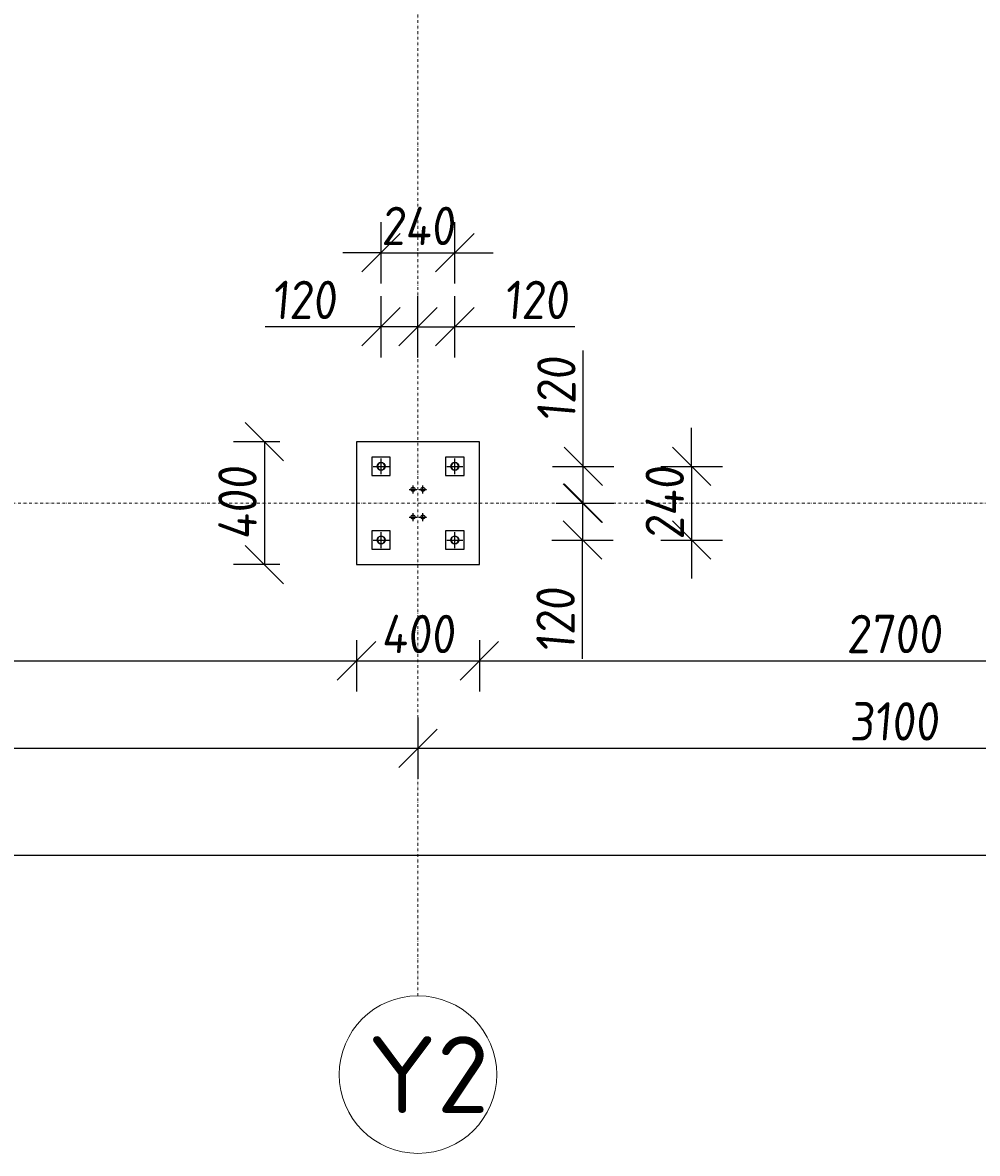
# Model space of a CAD drawing. Header units: millimetres. Extents: x -466 to 16805, y 551 to 14310.
# Tile 3 of 9: x 4243 to 7351, y 551 to 4233. Entities that reach past the tile are written whole.
import ezdxf

# ---------------------------------------------------------------- set-up
doc = ezdxf.new("R2010")
doc.units = ezdxf.units.MM
doc.linetypes.add('CENTER', pattern=[2, 1.25, -0.25, 0.25, -0.25])
doc.linetypes.add('Kropki i Kreski', pattern=[360, 180, -90, 0, -90])
doc.layers.add('Osie_Nr_pióra__101_Nr_pióra__7', color=3, linetype='Continuous', lineweight=18)
for name, color, linetype in [('Rbcs_EX_Osie', 7, 'Continuous'), ('Rbcs_EX_Profile', 7, 'Continuous'), ('Rbcs_EX_Siatki', 7, 'Continuous'), ('Rbcs_EX_Wymiary', 7, 'Continuous')]:
    doc.layers.add(name, color=color, linetype=linetype)
doc.styles.add('RBCS_dim', font='isocpeur.ttf', dxfattribs={"width": 0.9, "oblique": 5})
doc.styles.add('RBCS_opis1', font='isocpeur.ttf', dxfattribs={"oblique": 5, "height": 5})
doc.dimstyles.new('Copy of RBCS_STANDARD', dxfattribs={"dimtxt": 2.5, "dimasz": 2.5, "dimexe": 2, "dimexo": 5, "dimgap": 0.5, "dimtad": 1, "dimdec": 0, "dimtxsty": 'RBCS_dim', "dimblk": 'OBLIQUE', "dimcen": 2.5, "dimclrd": 3, "dimclre": 3, "dimclrt": 6, "dimadec": 0, "dimazin": 0, "dimtfac": 1, "dimtdec": 0, "dimtix": 1, "dimtmove": 0, "dimatfit": 3, "dimfxl": 2, "dimfxlon": 1, "dimarcsym": 0})

# ---------------------------------------------------------------- blocks, each defined once
blk = doc.blocks.new('_OBLIQUE')
at = {"color": 0, "linetype": 'ByBlock'}
blk.add_line((-0.5, -0.5), (0.5, 0.5), dxfattribs=at)
blk = doc.blocks.new('*D217')
at = {"layer": 'Defpoints', "color": 0, "lineweight": 25, "transparency": 16777216}
for p in [(2315.1, 2488.9), (5330.1, 2471.9), (5330.1, 2155.1)]:
    blk.add_point(p, dxfattribs=at)
at = {"layer": 'Rbcs_EX_Wymiary', "color": 3, "lineweight": -2, "transparency": 16777216}
for p, q in [((2315.1, 2238.9), (2315.1, 2055.1)), ((5330.1, 2221.9), (5330.1, 2055.1)), ((2315.1, 2155.1), (5330.1, 2155.1))]:
    blk.add_line(p, q, dxfattribs=at)
at = {"layer": 'Rbcs_EX_Wymiary', "color": 3, "lineweight": -2, "transparency": 16777216, "xscale": 125, "yscale": 125, "zscale": 125, "rotation": 180}
blk.add_blockref('_OBLIQUE', (2315.1, 2155.1), dxfattribs=at)
at = {"layer": 'Rbcs_EX_Wymiary', "color": 3, "lineweight": -2, "transparency": 16777216, "xscale": 125, "yscale": 125, "zscale": 125}
blk.add_blockref('_OBLIQUE', (5330.1, 2155.1), dxfattribs=at)
at = {"layer": 'Rbcs_EX_Wymiary', "color": 6, "transparency": 16777216, "insert": (3822.6, 2242.6), "char_height": 125, "attachment_point": 5, "style": 'RBCS_dim'}
blk.add_mtext('3015', dxfattribs=at)
blk = doc.blocks.new('*D218')
at = {"layer": 'Defpoints', "color": 0, "lineweight": 25, "transparency": 16777216}
for p in [(5330.1, 2471.9), (5730.1, 2471.9), (5730.1, 2155.1)]:
    blk.add_point(p, dxfattribs=at)
at = {"layer": 'Rbcs_EX_Wymiary', "color": 3, "lineweight": -2, "transparency": 16777216}
for p, q in [((5330.1, 2221.9), (5330.1, 2055.1)), ((5730.1, 2221.9), (5730.1, 2055.1)), ((5330.1, 2155.1), (5730.1, 2155.1))]:
    blk.add_line(p, q, dxfattribs=at)
at = {"layer": 'Rbcs_EX_Wymiary', "color": 3, "lineweight": -2, "transparency": 16777216, "xscale": 125, "yscale": 125, "zscale": 125, "rotation": 180}
blk.add_blockref('_OBLIQUE', (5330.1, 2155.1), dxfattribs=at)
at = {"layer": 'Rbcs_EX_Wymiary', "color": 3, "lineweight": -2, "transparency": 16777216, "xscale": 125, "yscale": 125, "zscale": 125}
blk.add_blockref('_OBLIQUE', (5730.1, 2155.1), dxfattribs=at)
at = {"layer": 'Rbcs_EX_Wymiary', "color": 6, "transparency": 16777216, "insert": (5530.1, 2242.6), "char_height": 125, "attachment_point": 5, "style": 'RBCS_dim'}
blk.add_mtext('400', dxfattribs=at)
blk = doc.blocks.new('*D219')
at = {"layer": 'Defpoints', "color": 0, "lineweight": 25, "transparency": 16777216}
for p in [(5730.1, 2471.9), (8430.1, 2471.9), (8430.1, 2155.1)]:
    blk.add_point(p, dxfattribs=at)
at = {"layer": 'Rbcs_EX_Wymiary', "color": 3, "lineweight": -2, "transparency": 16777216}
for p, q in [((5730.1, 2221.9), (5730.1, 2055.1)), ((8430.1, 2221.9), (8430.1, 2055.1)), ((5730.1, 2155.1), (8430.1, 2155.1))]:
    blk.add_line(p, q, dxfattribs=at)
at = {"layer": 'Rbcs_EX_Wymiary', "color": 3, "lineweight": -2, "transparency": 16777216, "xscale": 125, "yscale": 125, "zscale": 125, "rotation": 180}
blk.add_blockref('_OBLIQUE', (5730.1, 2155.1), dxfattribs=at)
at = {"layer": 'Rbcs_EX_Wymiary', "color": 3, "lineweight": -2, "transparency": 16777216, "xscale": 125, "yscale": 125, "zscale": 125}
blk.add_blockref('_OBLIQUE', (8430.1, 2155.1), dxfattribs=at)
at = {"layer": 'Rbcs_EX_Wymiary', "color": 6, "transparency": 16777216, "insert": (7080.1, 2242.6), "char_height": 125, "attachment_point": 5, "style": 'RBCS_dim'}
blk.add_mtext('2700', dxfattribs=at)
blk = doc.blocks.new('*D226')
at = {"layer": 'Defpoints', "color": 0, "lineweight": 25, "transparency": 16777216}
for p in [(2145.2, 2488.9), (5530.1, 2471.9), (5530.1, 1870.6)]:
    blk.add_point(p, dxfattribs=at)
at = {"layer": 'Rbcs_EX_Wymiary', "color": 3, "lineweight": -2, "transparency": 16777216}
for p, q in [((2145.2, 1970.6), (2145.2, 1770.6)), ((5530.1, 1970.6), (5530.1, 1770.6)), ((2145.2, 1870.6), (5530.1, 1870.6))]:
    blk.add_line(p, q, dxfattribs=at)
at = {"layer": 'Rbcs_EX_Wymiary', "color": 3, "lineweight": -2, "transparency": 16777216, "xscale": 125, "yscale": 125, "zscale": 125, "rotation": 180}
blk.add_blockref('_OBLIQUE', (2145.2, 1870.6), dxfattribs=at)
at = {"layer": 'Rbcs_EX_Wymiary', "color": 3, "lineweight": -2, "transparency": 16777216, "xscale": 125, "yscale": 125, "zscale": 125}
blk.add_blockref('_OBLIQUE', (5530.1, 1870.6), dxfattribs=at)
at = {"layer": 'Rbcs_EX_Wymiary', "color": 6, "transparency": 16777216, "insert": (3837.7, 1958.1), "char_height": 125, "attachment_point": 5, "style": 'RBCS_dim'}
blk.add_mtext('3385', dxfattribs=at)
blk = doc.blocks.new('*D227')
at = {"layer": 'Defpoints', "color": 0, "lineweight": 25, "transparency": 16777216}
for p in [(5530.1, 2471.9), (8630.1, 2471.9), (8630.1, 1870.6)]:
    blk.add_point(p, dxfattribs=at)
at = {"layer": 'Rbcs_EX_Wymiary', "color": 3, "lineweight": -2, "transparency": 16777216}
for p, q in [((5530.1, 1970.6), (5530.1, 1770.6)), ((8630.1, 1970.6), (8630.1, 1770.6)), ((5530.1, 1870.6), (8630.1, 1870.6))]:
    blk.add_line(p, q, dxfattribs=at)
at = {"layer": 'Rbcs_EX_Wymiary', "color": 3, "lineweight": -2, "transparency": 16777216, "xscale": 125, "yscale": 125, "zscale": 125, "rotation": 180}
blk.add_blockref('_OBLIQUE', (5530.1, 1870.6), dxfattribs=at)
at = {"layer": 'Rbcs_EX_Wymiary', "color": 3, "lineweight": -2, "transparency": 16777216, "xscale": 125, "yscale": 125, "zscale": 125}
blk.add_blockref('_OBLIQUE', (8630.1, 1870.6), dxfattribs=at)
at = {"layer": 'Rbcs_EX_Wymiary', "color": 6, "transparency": 16777216, "insert": (7080.1, 1958.1), "char_height": 125, "attachment_point": 5, "style": 'RBCS_dim'}
blk.add_mtext('3100', dxfattribs=at)
blk = doc.blocks.new('*D231')
at = {"layer": 'Defpoints', "color": 0, "lineweight": 25, "transparency": 16777216}
for p in [(1975.1, 2488.9), (15000.1, 2488.9), (15000.1, 1522.6)]:
    blk.add_point(p, dxfattribs=at)
at = {"layer": 'Rbcs_EX_Wymiary', "color": 3, "lineweight": -2, "transparency": 16777216}
for p, q in [((1975.1, 1622.6), (1975.1, 1422.6)), ((15000.1, 1622.6), (15000.1, 1422.6)), ((1975.1, 1522.6), (15000.1, 1522.6))]:
    blk.add_line(p, q, dxfattribs=at)
at = {"layer": 'Rbcs_EX_Wymiary', "color": 3, "lineweight": -2, "transparency": 16777216, "xscale": 125, "yscale": 125, "zscale": 125, "rotation": 180}
blk.add_blockref('_OBLIQUE', (1975.1, 1522.6), dxfattribs=at)
at = {"layer": 'Rbcs_EX_Wymiary', "color": 3, "lineweight": -2, "transparency": 16777216, "xscale": 125, "yscale": 125, "zscale": 125}
blk.add_blockref('_OBLIQUE', (15000.1, 1522.6), dxfattribs=at)
at = {"layer": 'Rbcs_EX_Wymiary', "color": 6, "transparency": 16777216, "insert": (8487.6, 1610.1), "char_height": 125, "attachment_point": 5, "style": 'RBCS_dim'}
blk.add_mtext('13025', dxfattribs=at)
blk = doc.blocks.new('*D161')
at = {"layer": 'Defpoints', "color": 0, "lineweight": 25, "transparency": 16777216}
for p in [(5650.1, 2788.4), (5730.1, 2668.4), (6068.2, 2668.4)]:
    blk.add_point(p, dxfattribs=at)
at = {"layer": 'Rbcs_EX_Wymiary', "color": 3, "lineweight": -2, "transparency": 16777216}
for p, q in [((6068.2, 2788.4), (6068.2, 3165.5)), ((5968.2, 2788.4), (6168.2, 2788.4)), ((6068.2, 2668.4), (6068.2, 2788.4)), ((5980.1, 2668.4), (6168.2, 2668.4))]:
    blk.add_line(p, q, dxfattribs=at)
at = {"layer": 'Rbcs_EX_Wymiary', "color": 3, "lineweight": -2, "transparency": 16777216, "xscale": 125, "yscale": 125, "zscale": 125}
for p, rotation in [((6068.2, 2788.4), 90), ((6068.2, 2668.4), 270)]:
    blk.add_blockref('_OBLIQUE', p, dxfattribs=dict(at, rotation=rotation))
at = {"layer": 'Rbcs_EX_Wymiary', "color": 6, "transparency": 16777216, "insert": (5980.7, 3039.5), "char_height": 125, "attachment_point": 5, "rotation": 90, "style": 'RBCS_dim'}
blk.add_mtext('120', dxfattribs=at)
blk = doc.blocks.new('*D162')
at = {"layer": 'Defpoints', "color": 0, "lineweight": 25, "transparency": 16777216}
for p in [(5730.1, 2668.4), (5650.1, 2548.4), (6065.7, 2548.4)]:
    blk.add_point(p, dxfattribs=at)
at = {"layer": 'Rbcs_EX_Wymiary', "color": 3, "lineweight": -2, "transparency": 16777216}
for p, q in [((5980.1, 2668.4), (6165.7, 2668.4)), ((6065.7, 2668.4), (6065.7, 2548.4)), ((5965.7, 2548.4), (6165.7, 2548.4)), ((6065.7, 2161.5), (6065.7, 2548.4))]:
    blk.add_line(p, q, dxfattribs=at)
at = {"layer": 'Rbcs_EX_Wymiary', "color": 3, "lineweight": -2, "transparency": 16777216, "xscale": 125, "yscale": 125, "zscale": 125}
for p, rotation in [((6065.7, 2668.4), 90), ((6065.7, 2548.4), 270)]:
    blk.add_blockref('_OBLIQUE', p, dxfattribs=dict(at, rotation=rotation))
at = {"layer": 'Rbcs_EX_Wymiary', "color": 6, "transparency": 16777216, "insert": (5978.2, 2287.6), "char_height": 125, "attachment_point": 5, "rotation": 90, "style": 'RBCS_dim'}
blk.add_mtext('120', dxfattribs=at)
blk = doc.blocks.new('*D163')
at = {"layer": 'Defpoints', "color": 0, "lineweight": 25, "transparency": 16777216}
for p in [(4352.3, 2788.4), (4352.3, 2548.4), (6421.1, 2548.4)]:
    blk.add_point(p, dxfattribs=at)
at = {"layer": 'Rbcs_EX_Wymiary', "color": 3, "lineweight": -2, "transparency": 16777216}
for p, q in [((6421.1, 2788.4), (6421.1, 2913.4)), ((6321.1, 2788.4), (6521.1, 2788.4)), ((6421.1, 2788.4), (6421.1, 2548.4)), ((6321.1, 2548.4), (6521.1, 2548.4)), ((6421.1, 2548.4), (6421.1, 2423.4))]:
    blk.add_line(p, q, dxfattribs=at)
at = {"layer": 'Rbcs_EX_Wymiary', "color": 3, "lineweight": -2, "transparency": 16777216, "xscale": 125, "yscale": 125, "zscale": 125}
for p, rotation in [((6421.1, 2788.4), 270), ((6421.1, 2548.4), 90)]:
    blk.add_blockref('_OBLIQUE', p, dxfattribs=dict(at, rotation=rotation))
at = {"layer": 'Rbcs_EX_Wymiary', "color": 6, "transparency": 16777216, "insert": (6333.6, 2668.4), "char_height": 125, "attachment_point": 5, "rotation": 90, "style": 'RBCS_dim'}
blk.add_mtext('240', dxfattribs=at)
blk = doc.blocks.new('*D119')
at = {"layer": 'Defpoints', "color": 0, "lineweight": 25, "transparency": 16777216}
for p in [(5330.1, 2868.4), (5030.1, 2468.4), (5330.1, 2468.4)]:
    blk.add_point(p, dxfattribs=at)
at = {"layer": 'Rbcs_EX_Wymiary', "color": 3, "lineweight": -2, "transparency": 16777216}
for p, q in [((5080.1, 2868.4), (4930.1, 2868.4)), ((5030.1, 2868.4), (5030.1, 2468.4)), ((5080.1, 2468.4), (4930.1, 2468.4))]:
    blk.add_line(p, q, dxfattribs=at)
at = {"layer": 'Rbcs_EX_Wymiary', "color": 3, "lineweight": -2, "transparency": 16777216, "xscale": 125, "yscale": 125, "zscale": 125}
for p, rotation in [((5030.1, 2868.4), 90), ((5030.1, 2468.4), 270)]:
    blk.add_blockref('_OBLIQUE', p, dxfattribs=dict(at, rotation=rotation))
at = {"layer": 'Rbcs_EX_Wymiary', "color": 6, "transparency": 16777216, "insert": (4942.6, 2668.4), "char_height": 125, "attachment_point": 5, "rotation": 90, "style": 'RBCS_dim'}
blk.add_mtext('400', dxfattribs=at)
blk = doc.blocks.new('*D120')
at = {"layer": 'Defpoints', "color": 0, "lineweight": 25, "transparency": 16777216}
for p in [(5530.1, 3242.7), (5530.1, 2868.4), (5410.1, 2788.4)]:
    blk.add_point(p, dxfattribs=at)
at = {"layer": 'Rbcs_EX_Wymiary', "color": 3, "lineweight": -2, "transparency": 16777216}
for p, q in [((5410.1, 3142.7), (5410.1, 3342.7)), ((5530.1, 3142.7), (5530.1, 3342.7)), ((5410.1, 3242.7), (5033, 3242.7)), ((5530.1, 3242.7), (5410.1, 3242.7))]:
    blk.add_line(p, q, dxfattribs=at)
at = {"layer": 'Rbcs_EX_Wymiary', "color": 3, "lineweight": -2, "transparency": 16777216, "xscale": 125, "yscale": 125, "zscale": 125, "rotation": 180}
blk.add_blockref('_OBLIQUE', (5410.1, 3242.7), dxfattribs=at)
at = {"layer": 'Rbcs_EX_Wymiary', "color": 3, "lineweight": -2, "transparency": 16777216, "xscale": 125, "yscale": 125, "zscale": 125}
blk.add_blockref('_OBLIQUE', (5530.1, 3242.7), dxfattribs=at)
at = {"layer": 'Rbcs_EX_Wymiary', "color": 6, "transparency": 16777216, "insert": (5159.1, 3330.2), "char_height": 125, "attachment_point": 5, "style": 'RBCS_dim'}
blk.add_mtext('120', dxfattribs=at)
blk = doc.blocks.new('*D121')
at = {"layer": 'Defpoints', "color": 0, "lineweight": 25, "transparency": 16777216}
for p in [(5650.1, 3242.7), (5530.1, 2868.4), (5650.1, 2788.4)]:
    blk.add_point(p, dxfattribs=at)
at = {"layer": 'Rbcs_EX_Wymiary', "color": 3, "lineweight": -2, "transparency": 16777216}
for p, q in [((5530.1, 3142.7), (5530.1, 3342.7)), ((5650.1, 3142.7), (5650.1, 3342.7)), ((5530.1, 3242.7), (5650.1, 3242.7)), ((6040.9, 3242.7), (5650.1, 3242.7))]:
    blk.add_line(p, q, dxfattribs=at)
at = {"layer": 'Rbcs_EX_Wymiary', "color": 3, "lineweight": -2, "transparency": 16777216, "xscale": 125, "yscale": 125, "zscale": 125, "rotation": 180}
blk.add_blockref('_OBLIQUE', (5530.1, 3242.7), dxfattribs=at)
at = {"layer": 'Rbcs_EX_Wymiary', "color": 3, "lineweight": -2, "transparency": 16777216, "xscale": 125, "yscale": 125, "zscale": 125}
blk.add_blockref('_OBLIQUE', (5650.1, 3242.7), dxfattribs=at)
at = {"layer": 'Rbcs_EX_Wymiary', "color": 6, "transparency": 16777216, "insert": (5914.8, 3330.2), "char_height": 125, "attachment_point": 5, "style": 'RBCS_dim'}
blk.add_mtext('120', dxfattribs=at)
blk = doc.blocks.new('*D122')
at = {"layer": 'Defpoints', "color": 0, "lineweight": 25, "transparency": 16777216}
for p in [(5650.1, 3483.7), (5410.1, 2788.4), (5650.1, 2788.4)]:
    blk.add_point(p, dxfattribs=at)
at = {"layer": 'Rbcs_EX_Wymiary', "color": 3, "lineweight": -2, "transparency": 16777216}
for p, q in [((5410.1, 3383.7), (5410.1, 3583.7)), ((5650.1, 3383.7), (5650.1, 3583.7)), ((5410.1, 3483.7), (5285.1, 3483.7)), ((5410.1, 3483.7), (5650.1, 3483.7)), ((5650.1, 3483.7), (5775.1, 3483.7))]:
    blk.add_line(p, q, dxfattribs=at)
at = {"layer": 'Rbcs_EX_Wymiary', "color": 3, "lineweight": -2, "transparency": 16777216, "xscale": 125, "yscale": 125, "zscale": 125}
blk.add_blockref('_OBLIQUE', (5410.1, 3483.7), dxfattribs=at)
at = {"layer": 'Rbcs_EX_Wymiary', "color": 3, "lineweight": -2, "transparency": 16777216, "xscale": 125, "yscale": 125, "zscale": 125, "rotation": 180}
blk.add_blockref('_OBLIQUE', (5650.1, 3483.7), dxfattribs=at)
at = {"layer": 'Rbcs_EX_Wymiary', "color": 6, "transparency": 16777216, "insert": (5530.1, 3571.2), "char_height": 125, "attachment_point": 5, "style": 'RBCS_dim'}
blk.add_mtext('240', dxfattribs=at)

msp = doc.modelspace()

# ---------------------------------------------------------------- linework, layer by layer
at = {"layer": 'Osie_Nr_pióra__101_Nr_pióra__7', "linetype": 'Kropki i Kreski', "ltscale": 0.05}
for p, q in [((5530.1, 1064.4), (5530.2, 12823.5)), ((47, 2668.4), (16291.7, 2668.3))]:
    msp.add_line(p, q, dxfattribs=at)
at = {"layer": 'Osie_Nr_pióra__101_Nr_pióra__7', "linetype": 'Continuous'}
msp.add_line((5530.1, 1064.4), (5530.2, 1064.4), dxfattribs=at)
msp.add_line((5530.1, 1064.4), (5530.2, 1064.4), dxfattribs=at)
at = {"layer": 'Rbcs_EX_Osie', "color": 5, "linetype": 'CENTER'}
for p, q in [((5410.1, 2762.4), (5410.1, 2814.4)), ((5650.1, 2762.4), (5650.1, 2814.4)), ((5384.1, 2788.4), (5436.1, 2788.4)), ((5624.1, 2788.4), (5676.1, 2788.4)), ((5514.1, 2700.4), (5514.1, 2726.4)), ((5546.1, 2700.4), (5546.1, 2726.4)), ((5501.1, 2713.4), (5527.1, 2713.4)), ((5533.1, 2713.4), (5559.1, 2713.4)), ((5501.1, 2623.4), (5527.1, 2623.4)), ((5514.1, 2610.4), (5514.1, 2636.4)), ((5533.1, 2623.4), (5559.1, 2623.4)), ((5546.1, 2610.4), (5546.1, 2636.4)), ((5384.1, 2548.4), (5436.1, 2548.4)), ((5410.1, 2522.4), (5410.1, 2574.4)), ((5624.1, 2548.4), (5676.1, 2548.4)), ((5650.1, 2522.4), (5650.1, 2574.4))]:
    msp.add_line(p, q, dxfattribs=at)
at = {"layer": 'Rbcs_EX_Profile'}
for p, q in [((5730.1, 2868.4), (5330.1, 2868.4)), ((5330.1, 2868.4), (5330.1, 2468.4)), ((5730.1, 2468.4), (5730.1, 2868.4)), ((5440.1, 2818.4), (5380.1, 2818.4)), ((5380.1, 2818.4), (5380.1, 2758.4)), ((5405.6, 2799.7), (5401.7, 2797.1)), ((5405.6, 2799.4), (5401.7, 2796.8)), ((5410.1, 2800.6), (5405.6, 2799.7)), ((5410.1, 2800.4), (5405.6, 2799.4)), ((5414.7, 2799.7), (5410.1, 2800.6)), ((5414.7, 2799.4), (5410.1, 2800.4)), ((5418.6, 2797.1), (5414.7, 2799.7)), ((5418.6, 2796.8), (5414.7, 2799.4)), ((5440.1, 2758.4), (5440.1, 2818.4)), ((5680.1, 2818.4), (5620.1, 2818.4)), ((5620.1, 2818.4), (5620.1, 2758.4)), ((5645.6, 2799.7), (5641.7, 2797.1)), ((5645.6, 2799.4), (5641.7, 2796.8)), ((5650.1, 2800.6), (5645.6, 2799.7)), ((5650.1, 2800.4), (5645.6, 2799.4)), ((5654.7, 2799.7), (5650.1, 2800.6)), ((5654.7, 2799.4), (5650.1, 2800.4)), ((5658.6, 2797.1), (5654.7, 2799.7)), ((5658.6, 2796.8), (5654.7, 2799.4)), ((5680.1, 2758.4), (5680.1, 2818.4)), ((5399.1, 2793.2), (5398.1, 2788.6)), ((5399.1, 2793), (5398.1, 2788.4)), ((5398.1, 2788.6), (5398.1, 2783.4)), ((5398.1, 2788.4), (5399.1, 2783.8)), ((5401.7, 2797.1), (5399.1, 2793.2)), ((5401.7, 2796.8), (5399.1, 2793)), ((5399.1, 2783.8), (5401.7, 2779.9)), ((5401.7, 2779.9), (5405.6, 2777.3)), ((5405.6, 2777.3), (5410.1, 2776.4)), ((5410.1, 2776.4), (5414.7, 2777.3)), ((5414.7, 2777.3), (5418.6, 2779.9)), ((5421.2, 2793.2), (5418.6, 2797.1)), ((5421.2, 2793), (5418.6, 2796.8)), ((5418.6, 2779.9), (5421.2, 2783.8)), ((5422.1, 2788.6), (5421.2, 2793.2)), ((5422.1, 2788.4), (5421.2, 2793)), ((5421.2, 2783.8), (5422.1, 2788.4)), ((5422.1, 2783.4), (5422.1, 2788.6)), ((5639.1, 2793.2), (5638.1, 2788.6)), ((5639.1, 2793), (5638.1, 2788.4)), ((5638.1, 2788.6), (5638.1, 2783.4)), ((5638.1, 2788.4), (5639.1, 2783.8)), ((5641.7, 2797.1), (5639.1, 2793.2)), ((5641.7, 2796.8), (5639.1, 2793)), ((5639.1, 2783.8), (5641.7, 2779.9)), ((5641.7, 2779.9), (5645.6, 2777.3)), ((5645.6, 2777.3), (5650.1, 2776.4)), ((5650.1, 2776.4), (5654.7, 2777.3)), ((5654.7, 2777.3), (5658.6, 2779.9)), ((5661.2, 2793.2), (5658.6, 2797.1)), ((5661.2, 2793), (5658.6, 2796.8)), ((5658.6, 2779.9), (5661.2, 2783.8)), ((5662.1, 2788.6), (5661.2, 2793.2)), ((5662.1, 2788.4), (5661.2, 2793)), ((5661.2, 2783.8), (5662.1, 2788.4)), ((5662.1, 2783.4), (5662.1, 2788.6)), ((5380.1, 2758.4), (5440.1, 2758.4)), ((5620.1, 2758.4), (5680.1, 2758.4)), ((5440.1, 2578.4), (5380.1, 2578.4)), ((5380.1, 2578.4), (5380.1, 2518.4)), ((5440.1, 2518.4), (5440.1, 2578.4)), ((5680.1, 2578.4), (5620.1, 2578.4)), ((5620.1, 2578.4), (5620.1, 2518.4)), ((5680.1, 2518.4), (5680.1, 2578.4)), ((5399.1, 2553.4), (5398.1, 2548.8)), ((5398.1, 2553.3), (5398.1, 2548.6)), ((5398.1, 2548.8), (5399.1, 2544.2)), ((5399.1, 2544.2), (5398.1, 2548.8)), ((5398.1, 2548.6), (5399.1, 2544)), ((5401.7, 2557.3), (5399.1, 2553.4)), ((5399.1, 2544.2), (5401.7, 2540.3)), ((5399.1, 2544), (5401.7, 2540.1)), ((5405.6, 2559.9), (5401.7, 2557.3)), ((5401.7, 2540.3), (5405.6, 2537.7)), ((5410.1, 2560.8), (5405.6, 2559.9)), ((5414.7, 2559.9), (5410.1, 2560.8)), ((5418.6, 2557.3), (5414.7, 2559.9)), ((5414.7, 2537.7), (5418.6, 2540.3)), ((5421.2, 2553.4), (5418.6, 2557.3)), ((5418.6, 2540.3), (5421.2, 2544.2)), ((5418.6, 2540.1), (5421.2, 2544)), ((5422.1, 2548.8), (5421.2, 2553.4)), ((5421.2, 2544.2), (5422.1, 2548.8)), ((5421.2, 2544), (5422.1, 2548.6)), ((5422.1, 2548.6), (5422.1, 2553.3)), ((5639.1, 2553.4), (5638.1, 2548.8)), ((5638.1, 2553.3), (5638.1, 2548.6)), ((5638.1, 2548.8), (5639.1, 2544.2)), ((5639.1, 2544.2), (5638.1, 2548.8)), ((5638.1, 2548.6), (5639.1, 2544)), ((5641.7, 2557.3), (5639.1, 2553.4)), ((5639.1, 2544.2), (5641.7, 2540.3)), ((5641.7, 2540.3), (5639.1, 2544.2)), ((5639.1, 2544), (5641.7, 2540.1)), ((5645.6, 2559.9), (5641.7, 2557.3)), ((5641.7, 2540.3), (5645.6, 2537.7)), ((5650.1, 2560.8), (5645.6, 2559.9)), ((5654.7, 2559.9), (5650.1, 2560.8)), ((5658.6, 2557.3), (5654.7, 2559.9)), ((5654.7, 2537.7), (5658.6, 2540.3)), ((5661.2, 2553.4), (5658.6, 2557.3)), ((5658.6, 2540.3), (5661.2, 2544.2)), ((5658.6, 2540.1), (5661.2, 2544)), ((5662.1, 2548.8), (5661.2, 2553.4)), ((5661.2, 2544.2), (5662.1, 2548.8)), ((5661.2, 2544), (5662.1, 2548.6)), ((5662.1, 2548.6), (5662.1, 2553.3)), ((5380.1, 2518.4), (5440.1, 2518.4)), ((5401.7, 2540.1), (5405.6, 2537.5)), ((5405.6, 2537.7), (5410.1, 2536.8)), ((5405.6, 2537.5), (5410.1, 2536.6)), ((5410.1, 2536.8), (5414.7, 2537.7)), ((5410.1, 2536.6), (5414.7, 2537.5)), ((5414.7, 2537.5), (5418.6, 2540.1)), ((5620.1, 2518.4), (5680.1, 2518.4)), ((5641.7, 2540.1), (5645.6, 2537.5)), ((5645.6, 2537.7), (5650.1, 2536.8)), ((5645.6, 2537.5), (5650.1, 2536.6)), ((5650.1, 2536.8), (5654.7, 2537.7)), ((5650.1, 2536.6), (5654.7, 2537.5)), ((5654.7, 2537.5), (5658.6, 2540.1)), ((5330.1, 2468.4), (5730.1, 2468.4))]:
    msp.add_line(p, q, dxfattribs=at)
for centre, radius in [((5410.1, 2788.4), 13), ((5650.1, 2788.4), 13), ((5514.1, 2713.4), 6.5), ((5546.1, 2713.4), 6.5), ((5514.1, 2623.4), 6.5), ((5546.1, 2623.4), 6.5), ((5410.1, 2548.4), 13), ((5650.1, 2548.4), 13)]:
    msp.add_circle(centre, radius, dxfattribs=at)
at = {"layer": 'Rbcs_EX_Siatki', "color": 3, "lineweight": 0}
msp.add_circle((5530.2, 808), 256.5, dxfattribs=at)

# ---------------------------------------------------------------- texts
at = {"layer": 'Rbcs_EX_Siatki', "color": 3, "style": 'RBCS_opis1'}
msp.add_text('Y2', height=250, dxfattribs=at).set_placement((5366.2, 683))

# ---------------------------------------------------------------- dimensions: what is measured, and where the dimension line sits
at = {"layer": 'Rbcs_EX_Wymiary'}
for base, p1, p2, picture, middle in [((5650.1, 3483.7), (5410.1, 2788.4), (5650.1, 2788.4), '*D122', (5530.1, 3571.2)), ((15000.1, 1522.6), (1975.1, 2488.9), (15000.1, 2488.9), '*D231', (8487.6, 1610.1)), ((5530.1, 1870.6), (2145.2, 2488.9), (5530.1, 2471.9), '*D226', (3837.7, 1958.1)), ((5330.1, 2155.1), (2315.1, 2488.9), (5330.1, 2471.9), '*D217', (3822.6, 2242.6)), ((5730.1, 2155.1), (5330.1, 2471.9), (5730.1, 2471.9), '*D218', (5530.1, 2242.6)), ((8630.1, 1870.6), (5530.1, 2471.9), (8630.1, 2471.9), '*D227', (7080.1, 1958.1)), ((8430.1, 2155.1), (5730.1, 2471.9), (8430.1, 2471.9), '*D219', (7080.1, 2242.6))]:
    dim = msp.add_linear_dim(base=base, p1=p1, p2=p2, dimstyle='Copy of RBCS_STANDARD', dxfattribs=at)
    dim.commit()
    dim.dimension.update_dxf_attribs({"geometry": picture, "text_midpoint": middle})
for base, p1, p2, picture, middle in [((5530.1, 3242.7), (5410.1, 2788.4), (5530.1, 2868.4), '*D120', (5159.1, 3242.7)), ((5650.1, 3242.7), (5530.1, 2868.4), (5650.1, 2788.4), '*D121', (5914.8, 3225.2))]:
    dim = msp.add_linear_dim(base=base, p1=p1, p2=p2, dimstyle='Copy of RBCS_STANDARD', dxfattribs=at)
    dim.commit()
    dim.dimension.update_dxf_attribs({"geometry": picture, "text_midpoint": middle, "dimtype": 160})
for base, p1, p2, picture, middle in [((6068.2, 2668.4), (5650.1, 2788.4), (5730.1, 2668.4), '*D161', (6068.2, 3039.5)), ((6065.7, 2548.4), (5730.1, 2668.4), (5650.1, 2548.4), '*D162', (6090.6, 2287.6))]:
    dim = msp.add_linear_dim(base=base, p1=p1, p2=p2, angle=90, dimstyle='Copy of RBCS_STANDARD', dxfattribs=at)
    dim.commit()
    dim.dimension.update_dxf_attribs({"geometry": picture, "text_midpoint": middle, "dimtype": 160})
for base, p1, p2, picture, middle in [((6421.1, 2548.4), (4352.3, 2788.4), (4352.3, 2548.4), '*D163', (6333.6, 2668.4)), ((5030.1, 2468.4), (5330.1, 2868.4), (5330.1, 2468.4), '*D119', (4942.6, 2668.4))]:
    dim = msp.add_linear_dim(base=base, p1=p1, p2=p2, angle=90, dimstyle='Copy of RBCS_STANDARD', dxfattribs=at)
    dim.commit()
    dim.dimension.update_dxf_attribs({"geometry": picture, "text_midpoint": middle})

doc.saveas('drawing.dxf')
